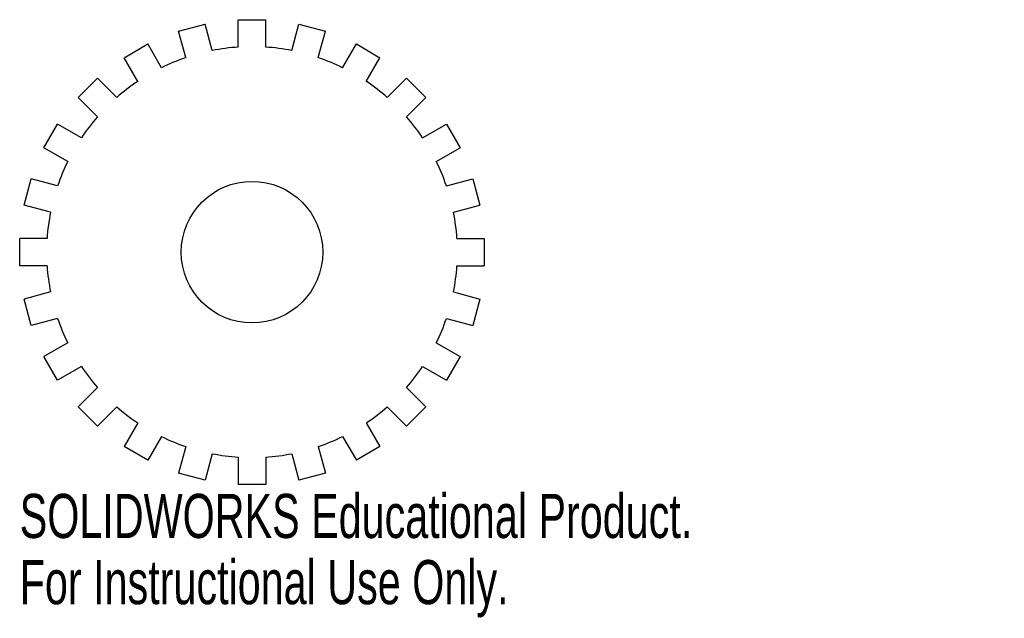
# Model space of a CAD drawing. Header units: millimetres. Extents: x -25 to 82, y -40 to 25.
import ezdxf

# ---------------------------------------------------------------- set-up
doc = ezdxf.new("R2010")
doc.units = ezdxf.units.MM
doc.styles.add('SLDTEXTSTYLE0', font='TXT', dxfattribs={"width": 0.7})

msp = doc.modelspace()

# ---------------------------------------------------------------- linework, layer by layer
at = {"color": 7, "linetype": 'Continuous', "lineweight": 25}
for p, q in [((-8.04, 24.19), (-5.14, 24.97)), ((-4.36, 22.07), (-5.14, 24.97)), ((-1.5, 25.45), (1.5, 25.45)), ((-1.5, 22.45), (-1.5, 25.45)), ((1.5, 22.45), (1.5, 25.45)), ((4.36, 22.07), (5.14, 24.97)), ((5.14, 24.97), (8.04, 24.19)), ((-7.26, 21.3), (-8.04, 24.19)), ((7.26, 21.3), (8.04, 24.19)), ((-14.02, 21.29), (-11.43, 22.79)), ((-9.93, 20.19), (-11.43, 22.79)), ((9.93, 20.19), (11.43, 22.79)), ((11.43, 22.79), (14.02, 21.29)), ((-12.52, 18.69), (-14.02, 21.29)), ((12.52, 18.69), (14.02, 21.29)), ((-19.06, 16.94), (-16.94, 19.06)), ((-14.81, 16.94), (-16.94, 19.06)), ((14.81, 16.94), (16.94, 19.06)), ((16.94, 19.06), (19.06, 16.94)), ((-16.94, 14.81), (-19.06, 16.94)), ((16.94, 14.81), (19.06, 16.94)), ((-22.79, 11.43), (-21.29, 14.02)), ((-18.69, 12.52), (-21.29, 14.02)), ((18.69, 12.52), (21.29, 14.02)), ((21.29, 14.02), (22.79, 11.43)), ((-20.19, 9.93), (-22.79, 11.43)), ((20.19, 9.93), (22.79, 11.43)), ((-24.97, 5.14), (-24.19, 8.04)), ((-21.3, 7.26), (-24.19, 8.04)), ((21.3, 7.26), (24.19, 8.04)), ((24.19, 8.04), (24.97, 5.14)), ((-22.07, 4.36), (-24.97, 5.14)), ((22.07, 4.36), (24.97, 5.14)), ((-22.45, 1.5), (-25.45, 1.5)), ((-25.45, -1.5), (-25.45, 1.5)), ((22.45, 1.5), (25.45, 1.5)), ((25.45, 1.5), (25.45, -1.5)), ((-22.45, -1.5), (-25.45, -1.5)), ((22.45, -1.5), (25.45, -1.5)), ((-22.07, -4.36), (-24.97, -5.14)), ((-24.19, -8.04), (-24.97, -5.14)), ((22.07, -4.36), (24.97, -5.14)), ((24.97, -5.14), (24.19, -8.04)), ((-21.3, -7.26), (-24.19, -8.04)), ((21.3, -7.26), (24.19, -8.04)), ((-20.19, -9.93), (-22.79, -11.43)), ((20.19, -9.93), (22.79, -11.43)), ((-21.29, -14.02), (-22.79, -11.43)), ((22.79, -11.43), (21.29, -14.02)), ((-18.69, -12.52), (-21.29, -14.02)), ((18.69, -12.52), (21.29, -14.02)), ((-16.94, -14.81), (-19.06, -16.94)), ((16.94, -14.81), (19.06, -16.94)), ((-16.94, -19.06), (-19.06, -16.94)), ((-14.81, -16.94), (-16.94, -19.06)), ((14.81, -16.94), (16.94, -19.06)), ((19.06, -16.94), (16.94, -19.06)), ((-12.52, -18.69), (-14.02, -21.29)), ((12.52, -18.69), (14.02, -21.29)), ((-9.93, -20.19), (-11.43, -22.79)), ((9.93, -20.19), (11.43, -22.79)), ((-11.43, -22.79), (-14.02, -21.29)), ((-7.26, -21.3), (-8.04, -24.19)), ((7.26, -21.3), (8.04, -24.19)), ((14.02, -21.29), (11.43, -22.79)), ((-4.36, -22.07), (-5.14, -24.97)), ((-1.5, -22.45), (-1.5, -25.45)), ((1.5, -22.45), (1.5, -25.45)), ((4.36, -22.07), (5.14, -24.97)), ((-5.14, -24.97), (-8.04, -24.19)), ((8.04, -24.19), (5.14, -24.97)), ((1.5, -25.45), (-1.5, -25.45))]:
    msp.add_line(p, q, dxfattribs=at)
msp.add_circle((0, 0), 7.75, dxfattribs=at)
for start, end in [(93.8226, 101.1774), (78.8226, 86.1774), (108.8226, 116.1774), (63.8226, 71.1774), (123.8226, 131.1774), (48.8226, 56.1774), (138.8226, 146.1774), (33.8226, 41.1774), (153.8226, 161.1774), (18.8226, 26.1774), (168.8226, 176.1774), (3.8226, 11.1774), (183.8226, 191.1774), (348.8226, 356.1774), (198.8226, 206.1774), (333.8226, 341.1774), (213.8226, 221.1774), (318.8226, 326.1774), (228.8226, 236.1774), (303.8226, 311.1774), (243.8226, 251.1774), (288.8226, 296.1774), (258.8226, 266.1774), (273.8226, 281.1774)]:
    msp.add_arc((0, 0), 22.5, start, end, dxfattribs=at)

# ---------------------------------------------------------------- texts
at = {"color": 7, "linetype": 'Continuous', "char_height": 4.8336, "attachment_point": 1, "style": 'SLDTEXTSTYLE0'}
for s, insert in [('SOLIDWORKS Educational Product.', (-25.45, -26.47)), ('For Instructional Use Only.', (-25.45, -33.72))]:
    msp.add_mtext(s, dxfattribs=dict(at, insert=insert))

doc.saveas('drawing.dxf')
